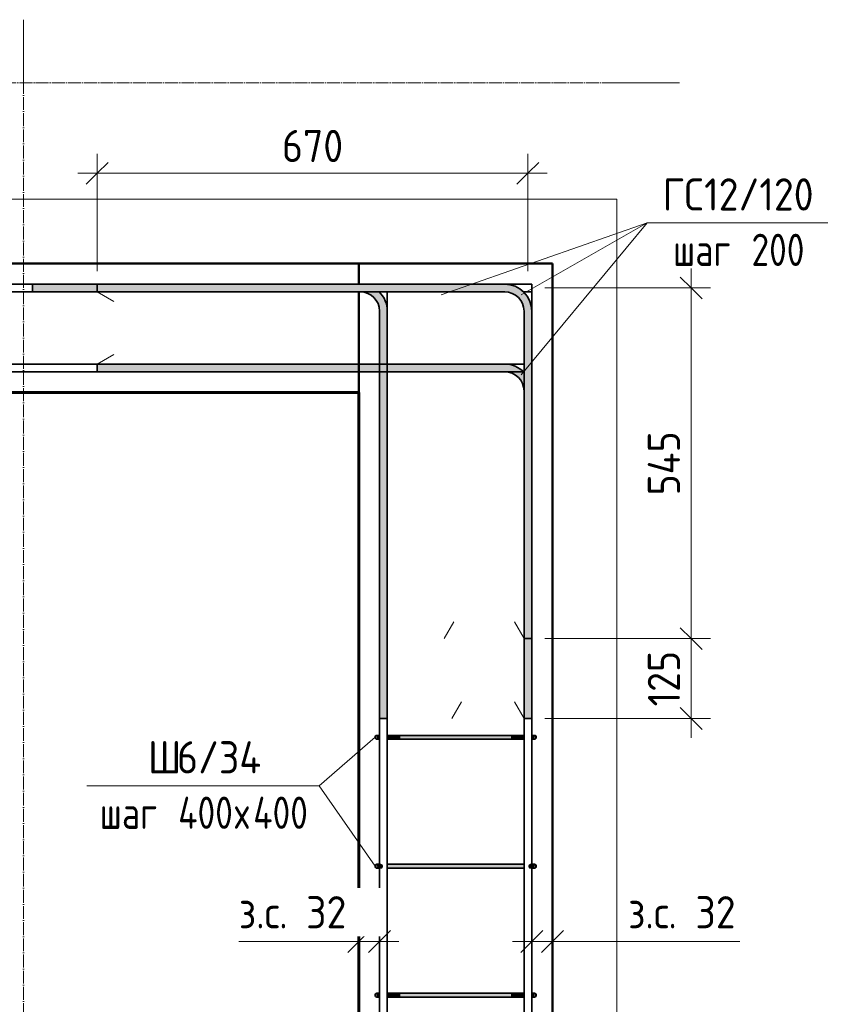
# Model space of a CAD drawing. Header units: millimetres. Extents: x 20745 to 44684, y -2139 to 75713.
# Tile 21 of 28: x 23994 to 25268, y 73966 to 75493. Entities that reach past the tile are written whole.
import ezdxf

# ---------------------------------------------------------------- set-up
doc = ezdxf.new("R2010")
doc.units = ezdxf.units.MM
doc.linetypes.add('02 Штрихпунктирная _20 мм_', pattern=[25, 20, -2.5, 0, -2.5])
for name, color, linetype, lineweight in [('AA_Dim', 7, 'Continuous', 9), ('AA_Dim-20', 7, 'Continuous', 9), ('AA_Oformlenie', 7, 'Continuous', 9), ('AA_Vinoska', 7, 'Continuous', 9), ('AF_Element', 7, 'Continuous', 60), ('AF_Element_Опалубка', 7, 'Continuous', 20), ('AF_Stena_Опалубка', 7, 'Continuous', 20), ('KR_Armatura', 7, 'Continuous', 20), ('KR_Armatura_Tonkie', 7, 'Continuous', 20), ('KR_Fundament', 7, 'Continuous', 20), ('Оси', 7, 'Continuous', 9)]:
    doc.layers.add(name, color=color, linetype=linetype, lineweight=lineweight)
doc.styles.add('ISOCPEUR_2', font='isocpeur.ttf', dxfattribs={"width": 0.9, "height": 50})
doc.styles.add('ISOCPEUR_3', font='isocpeur.ttf', dxfattribs={"width": 0.8, "height": 50})
doc.dimstyles.new('01_Точн_3_знака__непрозр__З_С_', dxfattribs={"dimscale": 304.8, "dimtxt": 49.799059, "dimasz": 0.111549, "dimexe": 0.098425, "dimexo": 0.065617, "dimgap": 0.016404, "dimtad": 1, "dimdec": 3, "dimrnd": 0.001, "dimdsep": 46, "dimtxsty": 'ISOCPEUR_2', "dimblk1": 'OBLIQUE', "dimblk2": 'OBLIQUE', "dimsah": 1, "dimcen": 0.09, "dimdle": 0.098425, "dimazin": 0, "dimtfac": 1, "dimtdec": 4, "dimtix": 1, "dimtmove": 1, "dimatfit": 3, "dimfxl": 1, "dimtvp": 1, "dimtfill": 1, "dimtolj": 1, "dimtzin": 0, "dimlwd": 18, "dimlwe": 18, "dimarcsym": 2})
doc.dimstyles.new('05_Округл_5мм__прозр_', dxfattribs={"dimscale": 304.8, "dimtxt": 49.799059, "dimasz": 0.111549, "dimexe": 0.098425, "dimexo": 0.065617, "dimgap": 0.006562, "dimtad": 1, "dimdec": 0, "dimrnd": 5, "dimdsep": 46, "dimtxsty": 'ISOCPEUR_2', "dimblk1": 'OBLIQUE', "dimblk2": 'OBLIQUE', "dimsah": 1, "dimcen": 0.09, "dimdle": 0.098425, "dimazin": 0, "dimtfac": 1, "dimtdec": 4, "dimtix": 1, "dimtmove": 0, "dimatfit": 3, "dimfxl": 1, "dimtvp": 1, "dimtolj": 1, "dimtzin": 0, "dimlwd": 18, "dimlwe": 18, "dimarcsym": 2})

# ---------------------------------------------------------------- blocks, each defined once
blk = doc.blocks.new('Лестница тип 2 ед2 - Лестница тип 2 ед1-3683842-Арм_КР_-0_100_1 этаж копия 2')
at = {"layer": 'AF_Element'}
for p, q in [((24520.1, 74915), (23320.1, 74915)), ((24520.1, 73025), (24520.1, 74915))]:
    blk.add_line(p, q, dxfattribs=at)
blk = doc.blocks.new('079_Засечки _ЭлУзла_ - d12 А240-3769660-Арм_КР_-0_100_1 этаж копия 2')
at = {"layer": 'AA_Oformlenie'}
for p, q in [((0, 0), (15, -26)), ((112, 0), (97, -26))]:
    blk.add_line(p, q, dxfattribs=at)
blk = doc.blocks.new('079_Засечки _ЭлУзла_ - d12 А240-3772099-Арм_КР_-0_100_1 этаж копия 2')
at = {"layer": 'AA_Oformlenie'}
for p, q in [((0, 0), (15, -26)), ((124, 0), (109, -26))]:
    blk.add_line(p, q, dxfattribs=at)
blk = doc.blocks.new('042_М_Арматуры - Диам длина поз _ Шаг-2260295-Арм_КР_-0_100_1 этаж копия 2')
at = {"layer": 'AA_Vinoska'}
blk.add_line((-7, 0), (7, 0), dxfattribs=at)
blk = doc.blocks.new('042_М_Арматуры - Диам длина поз _ Комментарий-2260297-Арм_КР_-0_100_1 этаж копия 2')
at = {"layer": 'AA_Vinoska'}
blk.add_line((-9, 0), (9, 0), dxfattribs=at)
blk = doc.blocks.new('DIMBLOCK4-Арм_КР_-0_100_1 этаж копия 2')
at = {"layer": 'AA_Dim-20', "lineweight": 30}
for p, q in [((24788.1, 74063.2), (24805.1, 74080.2)), ((24820.1, 74063.2), (24837.1, 74080.2)), ((24788.1, 74063.2), (24771.1, 74046.2)), ((24820.1, 74063.2), (24803.1, 74046.2))]:
    blk.add_line(p, q, dxfattribs=at)
at = {"layer": 'AA_Dim-20', "lineweight": 18}
for p, q in [((24788.1, 74067.3), (24788.1, 74033.2)), ((24788.1, 74063.2), (24788.1, 74067.3)), ((24820.1, 74067.3), (24820.1, 74033.2)), ((24820.1, 74063.2), (24820.1, 74067.3)), ((24758.1, 74063.2), (24850.1, 74063.2)), ((24917.4, 74063.2), (24804.1, 74063.2)), ((25110.8, 74063.2), (24917.4, 74063.2))]:
    blk.add_line(p, q, dxfattribs=at)
at = {"layer": 'AA_Dim-20', "color": 0, "lineweight": 18, "insert": (24937.4, 74133.6), "char_height": 50, "width": 208.007, "attachment_point": 1, "line_spacing_factor": 1.149209, "style": 'ISOCPEUR_2', "bg_fill": 3, "box_fill_scale": 1.25, "bg_fill_color": 256, "bg_fill_true_color": 13158600, "bg_fill_transparency": 0}
blk.add_mtext('з.с. 32', dxfattribs=at)
blk = doc.blocks.new('_Oblique')
at = {"color": 0, "linetype": 'ByBlock', "lineweight": -2}
blk.add_line((-0.5, -0.5), (0.5, 0.5), dxfattribs=at)
blk = doc.blocks.new('DIMBLOCK5-Арм_КР_-0_100_1 этаж копия 2')
at = {"layer": 'AA_Dim-20', "lineweight": 30}
for p, q in [((24520.1, 74063.2), (24537.1, 74080.2)), ((24552.1, 74063.2), (24569.1, 74080.2)), ((24520.1, 74063.2), (24503.1, 74046.2)), ((24552.1, 74063.2), (24535.1, 74046.2))]:
    blk.add_line(p, q, dxfattribs=at)
at = {"layer": 'AA_Dim-20', "lineweight": 18}
for p, q in [((24520.1, 74067.3), (24520.1, 74033.2)), ((24520.1, 74063.2), (24520.1, 74067.3)), ((24552.1, 74067.3), (24552.1, 74033.2)), ((24552.1, 74063.2), (24552.1, 74067.3)), ((24333.8, 74063.2), (24527.2, 74063.2)), ((24490.1, 74063.2), (24582.1, 74063.2)), ((24527.2, 74063.2), (24536.1, 74063.2))]:
    blk.add_line(p, q, dxfattribs=at)
at = {"layer": 'AA_Dim-20', "color": 0, "lineweight": 18, "insert": (24333.8, 74133.6), "char_height": 50, "width": 208.007, "attachment_point": 1, "line_spacing_factor": 1.149209, "style": 'ISOCPEUR_2', "bg_fill": 3, "box_fill_scale": 1.25, "bg_fill_color": 256, "bg_fill_true_color": 13158600, "bg_fill_transparency": 0}
blk.add_mtext('з.с. 32', dxfattribs=at)
blk = doc.blocks.new('DIMBLOCK14-Арм_КР_-0_100_1 этаж копия 2')
at = {"layer": 'AA_Dim-20', "lineweight": 18}
for p, q in [((24114.1, 75103), (24114.1, 75284.9)), ((24782.1, 75103), (24782.1, 75284.9)), ((24084.1, 75254.9), (24812.1, 75254.9)), ((24114.1, 75254.9), (24114.1, 75103)), ((24782.1, 75254.9), (24782.1, 75103))]:
    blk.add_line(p, q, dxfattribs=at)
at = {"layer": 'AA_Dim-20', "lineweight": 30}
for p, q in [((24114.1, 75254.9), (24131.1, 75271.9)), ((24782.1, 75254.9), (24799.1, 75271.9)), ((24114.1, 75254.9), (24097.1, 75237.9)), ((24782.1, 75254.9), (24765.1, 75237.9))]:
    blk.add_line(p, q, dxfattribs=at)
at = {"layer": 'AA_Dim-20', "color": 0, "lineweight": 18, "insert": (24400.7, 75322.3), "char_height": 50, "width": 113.772, "attachment_point": 1, "line_spacing_factor": 1.149209, "style": 'ISOCPEUR_2'}
blk.add_mtext('670', dxfattribs=at)
blk = doc.blocks.new('DIMBLOCK15-Арм_КР_-0_100_1 этаж копия 2')
at = {"layer": 'AA_Dim-20', "lineweight": 30}
for p, q in [((25035.3, 74533), (25018.3, 74550)), ((25035.3, 74533), (25052.3, 74516)), ((25035.3, 74409), (25018.3, 74426)), ((25035.3, 74409), (25052.3, 74392))]:
    blk.add_line(p, q, dxfattribs=at)
at = {"layer": 'AA_Dim-20', "lineweight": 18}
for p, q in [((24808.1, 74533), (25065.3, 74533)), ((25035.3, 74533), (24808.1, 74533)), ((25035.3, 74379), (25035.3, 74533)), ((24808.1, 74409), (25065.3, 74409)), ((25035.3, 74409), (24808.1, 74409))]:
    blk.add_line(p, q, dxfattribs=at)
at = {"layer": 'AA_Dim-20', "color": 0, "lineweight": 18, "insert": (24968, 74427.9), "char_height": 50, "width": 103.429, "attachment_point": 1, "rotation": 90, "line_spacing_factor": 1.149209, "style": 'ISOCPEUR_2'}
blk.add_mtext('125', dxfattribs=at)
blk = doc.blocks.new('DIMBLOCK16-Арм_КР_-0_100_1 этаж копия 2')
at = {"layer": 'AA_Dim-20', "lineweight": 18}
for p, q in [((25035.3, 74533), (25035.3, 75107)), ((24808.1, 75077), (25065.3, 75077)), ((25035.3, 75077), (24808.1, 75077)), ((24808.1, 74533), (25065.3, 74533)), ((25035.3, 74533), (24808.1, 74533))]:
    blk.add_line(p, q, dxfattribs=at)
at = {"layer": 'AA_Dim-20', "lineweight": 30}
for p, q in [((25035.3, 75077), (25018.3, 75094)), ((25035.3, 75077), (25052.3, 75060)), ((25035.3, 74533), (25018.3, 74550)), ((25035.3, 74533), (25052.3, 74516))]:
    blk.add_line(p, q, dxfattribs=at)
at = {"layer": 'AA_Dim-20', "color": 0, "lineweight": 18, "insert": (24968, 74755.2), "char_height": 50, "width": 119.518, "attachment_point": 1, "rotation": 90, "line_spacing_factor": 1.149209, "style": 'ISOCPEUR_2'}
blk.add_mtext('545', dxfattribs=at)

msp = doc.modelspace()

# ---------------------------------------------------------------- hatches: boundary and pattern name
at = {"layer": 'KR_Armatura'}
h = msp.add_hatch(color=256, dxfattribs=at)
edge = h.paths.add_edge_path()
edge.add_arc((24553.7513, 74180), 3, 0, 360)
for points in [[(24553.7513, 74177), (24556.7513, 74180), (24553.7513, 74183), (24550.7513, 74180)], [(24786.3719, 74177), (24789.3719, 74180), (24786.3719, 74183), (24783.3719, 74180)]]:
    msp.add_hatch(color=256, dxfattribs=at).paths.add_polyline_path(points)
h = msp.add_hatch(color=256, dxfattribs=at)
edge = h.paths.add_edge_path()
edge.add_arc((24786.3719, 74180), 3, 0, 360)
at = {"layer": 'KR_Armatura_Tonkie'}
for points in [[(24014.0639, 75071), (24114.0616, 75071), (24114.0616, 75083), (24014.0639, 75083)], [(24672.0211, 75071), (24746.0616, 75071), (24746.0616, 75083), (24114.0616, 75083), (24114.0616, 75071), (24123.2182, 75071)], [(24788.0616, 75041), (24786.6305, 75051.8704), (24782.4347, 75062), (24775.7601, 75070.6985), (24767.0616, 75077.3731), (24756.932, 75081.5689), (24746.0616, 75083), (24746.0616, 75071), (24753.8262, 75069.9778), (24761.0616, 75066.9808), (24767.2748, 75062.2132), (24772.0424, 75056), (24775.0394, 75048.7646), (24776.0616, 75041)], [(24564.0616, 75041), (24562.6305, 75051.8704), (24558.4347, 75062), (24551.3672, 75071), (24522.0616, 75071), (24529.8262, 75069.9778), (24537.0616, 75066.9808), (24543.2748, 75062.2132), (24548.0424, 75056), (24551.0394, 75048.7646), (24552.0616, 75041)], [(24564.0616, 74409), (24564.0616, 75041), (24552.0616, 75041), (24552.0616, 74409)], [(24788.0616, 74533), (24788.0616, 75041), (24776.0616, 75041), (24776.0616, 74533)], [(24114.0616, 74947), (24746.0616, 74947), (24746.0616, 74959), (24114.0616, 74959)], [(24776.0616, 74917), (24776.0616, 74946.3055), (24775.7601, 74946.6985), (24767.0616, 74953.3731), (24756.932, 74957.5689), (24746.0616, 74959), (24746.0616, 74947), (24753.8262, 74945.9778), (24761.0616, 74942.9808), (24767.2748, 74938.2132), (24772.0424, 74932), (24775.0394, 74924.7646)], [(24788.0616, 74409), (24788.0616, 74533), (24776.0616, 74533), (24776.0616, 74409)], [(24547.2852, 74377.1022), (24548.0616, 74383), (24546.5616, 74382.5981), (24545.4635, 74381.5), (24545.0616, 74380), (24545.4635, 74378.5), (24546.5616, 74377.4019)], [(24547.2852, 74377.1022), (24548.0616, 74383), (24546.5616, 74382.5981), (24545.4635, 74381.5), (24545.0616, 74380), (24545.4635, 74378.5), (24546.5616, 74377.4019)], [(24552.0616, 74377), (24552.0616, 74383), (24548.0616, 74383), (24548.0616, 74377), (24551.137, 74377)], [(24583.0749, 74377), (24583.0749, 74383), (24564.0616, 74383), (24564.0616, 74377)], [(24672.0211, 74377), (24757.0483, 74377), (24757.0483, 74383), (24583.0749, 74383), (24583.0749, 74377)], [(24776.0616, 74377), (24776.0616, 74383), (24757.0483, 74383), (24757.0483, 74377)], [(24792.0616, 74377), (24792.0616, 74383), (24788.0616, 74383), (24788.0616, 74377), (24788.9862, 74377)], [(24792.8381, 74377.1022), (24793.5616, 74377.4019), (24794.6597, 74378.5), (24795.0616, 74380), (24794.6597, 74381.5), (24793.5616, 74382.5981), (24792.0616, 74383)], [(24792.8381, 74377.1022), (24793.5616, 74377.4019), (24794.6597, 74378.5), (24795.0616, 74380), (24794.6597, 74381.5), (24793.5616, 74382.5981), (24792.0616, 74383)], [(24547.2852, 74177.1022), (24548.0616, 74183), (24546.5616, 74182.5981), (24545.4635, 74181.5), (24545.0616, 74180), (24545.4635, 74178.5), (24546.5616, 74177.4019)], [(24553.7513, 74177), (24553.7513, 74183), (24548.0616, 74183), (24548.5606, 74177)], [(24548.5606, 74177), (24548.0616, 74180.7765), (24548.0616, 74177)], [(24672.0211, 74177), (24776.0616, 74177), (24776.0616, 74183), (24564.0616, 74183), (24564.0616, 74177)], [(24791.5627, 74177), (24792.0616, 74183), (24786.3719, 74183), (24786.3719, 74177)], [(24792.0616, 74177), (24791.8767, 74180.7765), (24791.5627, 74177)], [(24792.8381, 74177.1022), (24793.5616, 74177.4019), (24794.6597, 74178.5), (24795.0616, 74180), (24794.6597, 74181.5), (24793.5616, 74182.5981), (24792.0616, 74183)], [(24547.2852, 73977.1022), (24548.0616, 73983), (24546.5616, 73982.5981), (24545.4635, 73981.5), (24545.0616, 73980), (24545.4635, 73978.5), (24546.5616, 73977.4019)], [(24547.2852, 73977.1022), (24548.0616, 73983), (24546.5616, 73982.5981), (24545.4635, 73981.5), (24545.0616, 73980), (24545.4635, 73978.5), (24546.5616, 73977.4019)], [(24548.0616, 73977), (24552.0616, 73977), (24552.0616, 73983), (24548.0616, 73983), (24548.0616, 73977.1022)], [(24583.0749, 73977), (24583.0749, 73983), (24564.0616, 73983), (24564.0616, 73977)], [(24672.0211, 73977), (24757.0483, 73977), (24757.0483, 73983), (24583.0749, 73983), (24583.0749, 73977)], [(24776.0616, 73977), (24776.0616, 73983), (24757.0483, 73983), (24757.0483, 73977)], [(24792.0616, 73977), (24792.0616, 73983), (24788.0616, 73983), (24788.0616, 73977), (24788.9862, 73977)], [(24792.8381, 73977.1022), (24793.5616, 73977.4019), (24794.6597, 73978.5), (24795.0616, 73980), (24794.6597, 73981.5), (24793.5616, 73982.5981), (24792.0616, 73983)], [(24792.8381, 73977.1022), (24793.5616, 73977.4019), (24794.6597, 73978.5), (24795.0616, 73980), (24794.6597, 73981.5), (24793.5616, 73982.5981), (24792.0616, 73983)]]:
    msp.add_hatch(color=256, dxfattribs=at).paths.add_polyline_path(points)

# ---------------------------------------------------------------- linework, layer by layer
at = {"layer": 'AA_Vinoska'}
for p, q in [((24647.5175, 75066.4558), (24966.9739, 75178.0455)), ((24771.5175, 74942.4558), (24966.9739, 75178.0455)), ((24771.5175, 75066.4558), (24966.9739, 75178.0455)), ((24545.0616, 74380), (24458.246, 74304.8635)), ((24545.0616, 74180), (24458.246, 74304.8635))]:
    msp.add_line(p, q, dxfattribs=at)
at = {"layer": 'AF_Stena_Опалубка', "color": 5, "lineweight": 50}
for p, q in [((24520.0616, 75115), (21630.0616, 75115)), ((24520.0616, 75083), (24520.0616, 75115)), ((24520.0616, 75115), (24520.0616, 75083)), ((24820.0616, 75115), (24520.0616, 75115)), ((24820.0616, 72825), (24820.0616, 75115)), ((24520.0616, 74915), (24520.0616, 75071)), ((24520.0616, 75071), (24520.0616, 72869)), ((23320.0616, 74915), (24520.0616, 74915))]:
    msp.add_line(p, q, dxfattribs=at)
at = {"layer": 'KR_Armatura'}
for p, q in [((24548.0616, 74183), (24553.7513, 74183)), ((24549.2283, 74177), (24553.7513, 74177)), ((24553.7513, 74183), (24550.7513, 74180)), ((24550.7513, 74180), (24553.7513, 74177)), ((24556.7513, 74180), (24553.7513, 74183)), ((24553.7513, 74177), (24556.7513, 74180)), ((24786.3719, 74183), (24783.3719, 74180)), ((24783.3719, 74180), (24786.3719, 74177)), ((24786.3719, 74183), (24792.0616, 74183)), ((24789.3719, 74180), (24786.3719, 74183)), ((24786.3719, 74177), (24789.3719, 74180)), ((24786.3719, 74177), (24790.8949, 74177))]:
    msp.add_line(p, q, dxfattribs=at)
for centre in [(24553.7513, 74180), (24786.3719, 74180)]:
    msp.add_circle(centre, 3, dxfattribs=at)
for centre, start, end in [((24548.0616, 74180), 90, 270), ((24792.0616, 74180), 270, 90)]:
    msp.add_arc(centre, 3, start, end, dxfattribs=at)
at = {"layer": 'KR_Armatura_Tonkie', "lineweight": 35}
for p, q in [((21452.0616, 75083), (24788.0616, 75083)), ((23988.0639, 75083), (24788.0616, 75083)), ((24014.0616, 75083), (24522.0616, 75083)), ((24014.0616, 75071), (24014.0616, 75083)), ((24014.0616, 75083), (24522.0616, 75083)), ((24746.0616, 75083), (24014.0639, 75083)), ((24014.0639, 75083), (24014.0639, 75071)), ((24746.0616, 75083), (24114.0616, 75083)), ((24114.0616, 75083), (24114.0616, 75071)), ((24564.0616, 75083), (24552.0616, 75083)), ((24564.0616, 75083), (24552.0616, 75083)), ((24564.0616, 75083), (24552.0616, 75083)), ((24788.0616, 75083), (24776.0616, 75083)), ((24788.0616, 75083), (24776.0616, 75083)), ((24788.0616, 75083), (24776.0616, 75083)), ((24788.0616, 74183), (24788.0616, 75083)), ((24788.0616, 74383), (24788.0616, 75083)), ((24788.0616, 74383), (24788.0616, 75083)), ((24788.0616, 75071), (24788.0616, 75083)), ((24788.0616, 75071), (24788.0616, 75083)), ((22136.0616, 75071), (24746.0616, 75071)), ((23988.0639, 75071), (24522.0616, 75071)), ((24014.0616, 75071), (24522.0616, 75071)), ((24014.0616, 75071), (24522.0616, 75071)), ((24746.0616, 75071), (24014.0639, 75071)), ((24746.0616, 75071), (24114.0616, 75071)), ((24551.3672, 75071), (24552.0616, 75071)), ((24552.0616, 75070.3055), (24552.0616, 75071)), ((24552.0616, 75070.3055), (24552.0616, 75071)), ((24552.0616, 75070.3055), (24552.0616, 75071)), ((24564.0616, 74959), (24564.0616, 75071)), ((24564.0616, 74959), (24564.0616, 75071)), ((24564.0616, 74959), (24564.0616, 75071)), ((24564.0616, 75071), (24746.0616, 75071)), ((24775.3672, 75071), (24776.0616, 75071)), ((24775.3672, 75071), (24788.0616, 75071)), ((24776.0616, 75070.3055), (24776.0616, 75071)), ((24776.0616, 75070.3055), (24776.0616, 75071)), ((24776.0616, 75070.3055), (24776.0616, 75071)), ((24552.0616, 74959), (24552.0616, 75041)), ((24552.0616, 74959), (24552.0616, 75041)), ((24552.0616, 74959), (24552.0616, 75041)), ((24552.0616, 75041), (24552.0616, 74409)), ((24552.0616, 75041), (24552.0616, 74959)), ((24564.0616, 75041), (24564.0616, 74409)), ((24564.0616, 75041), (24564.0616, 74959)), ((24776.0616, 74959), (24776.0616, 75041)), ((24776.0616, 74959), (24776.0616, 75041)), ((24776.0616, 74959), (24776.0616, 75041)), ((24776.0616, 74533), (24776.0616, 75041)), ((24776.0616, 74533), (24776.0616, 75041)), ((24788.0616, 74533), (24788.0616, 75041)), ((24788.0616, 74533), (24788.0616, 75041)), ((21474.0616, 74959), (24776.0616, 74959)), ((23988.0639, 74959), (24552.0616, 74959)), ((24552.0616, 74959), (24014.0639, 74959)), ((24746.0616, 74959), (24114.0616, 74959)), ((24114.0616, 74959), (24114.0616, 74947)), ((24564.0616, 74959), (24776.0616, 74959)), ((24746.0616, 74959), (24564.0616, 74959)), ((24788.0616, 74947), (24788.0616, 74959)), ((24788.0616, 74947), (24788.0616, 74959)), ((21474.0616, 74947), (24776.0616, 74947)), ((23988.0639, 74947), (24552.0616, 74947)), ((24552.0616, 74947), (24014.0639, 74947)), ((24746.0616, 74947), (24114.0616, 74947)), ((24552.0616, 74183), (24552.0616, 74947)), ((24552.0616, 74383), (24552.0616, 74947)), ((24552.0616, 74383), (24552.0616, 74947)), ((24552.0616, 74947), (24552.0616, 74409)), ((24564.0616, 72993), (24564.0616, 74947)), ((24564.0616, 74383), (24564.0616, 74947)), ((24564.0616, 74383), (24564.0616, 74947)), ((24564.0616, 74947), (24746.0616, 74947)), ((24564.0616, 74947), (24564.0616, 74409)), ((24746.0616, 74947), (24564.0616, 74947)), ((24775.3672, 74947), (24776.0616, 74947)), ((24776.0616, 74946.3055), (24776.0616, 74947)), ((24776.0616, 74946.3055), (24776.0616, 74947)), ((24776.0616, 74946.3055), (24776.0616, 74947)), ((24776.0616, 73023), (24776.0616, 74917)), ((24776.0616, 74383), (24776.0616, 74917)), ((24776.0616, 74383), (24776.0616, 74917)), ((24776.0616, 74409), (24776.0616, 74917)), ((24776.0616, 74409), (24776.0616, 74917)), ((24788.0616, 74409), (24788.0616, 74917)), ((24788.0616, 74409), (24788.0616, 74917)), ((24788.0616, 74533), (24776.0616, 74533)), ((24788.0616, 74533), (24776.0616, 74533)), ((24552.0616, 74409), (24564.0616, 74409)), ((24788.0616, 74409), (24776.0616, 74409)), ((24548.0616, 74383), (24551.8975, 74383)), ((24548.0616, 74377), (24551.8975, 74377)), ((24552.0616, 74183), (24552.0616, 74377)), ((24552.0616, 74183), (24552.0616, 74377)), ((24564.0616, 74383), (24583.0749, 74383)), ((24564.0616, 74183), (24564.0616, 74377)), ((24564.0616, 74183), (24564.0616, 74377)), ((24564.0616, 74377), (24583.0749, 74377)), ((24583.0749, 74377), (24583.0749, 74383)), ((24756.9987, 74383), (24583.1245, 74383)), ((24756.9987, 74377), (24583.1245, 74377)), ((24757.0483, 74383), (24776.0616, 74383)), ((24757.0483, 74377), (24757.0483, 74383)), ((24757.0483, 74377), (24776.0616, 74377)), ((24776.0616, 74183), (24776.0616, 74377)), ((24776.0616, 74183), (24776.0616, 74377)), ((24788.0616, 74183), (24788.0616, 74377)), ((24788.0616, 74183), (24788.0616, 74377)), ((24788.2257, 74383), (24792.0616, 74383)), ((24788.2257, 74377), (24792.0616, 74377)), ((24548.0616, 74183), (24551.8975, 74183)), ((24548.0616, 74177), (24551.8975, 74177)), ((24552.0616, 73783), (24552.0616, 74177)), ((24552.0616, 73983), (24552.0616, 74177)), ((24552.0616, 73983), (24552.0616, 74177)), ((24776.0616, 74183), (24564.0616, 74183)), ((24564.0616, 74183), (24583.0749, 74183)), ((24564.0616, 73983), (24564.0616, 74177)), ((24564.0616, 73983), (24564.0616, 74177)), ((24776.0616, 74177), (24564.0616, 74177)), ((24564.0616, 74177), (24583.0749, 74177)), ((24756.9987, 74183), (24583.1245, 74183)), ((24756.9987, 74177), (24583.1245, 74177)), ((24757.0483, 74183), (24776.0616, 74183)), ((24757.0483, 74177), (24776.0616, 74177)), ((24776.0616, 73983), (24776.0616, 74177)), ((24776.0616, 73983), (24776.0616, 74177)), ((24788.0616, 73783), (24788.0616, 74177)), ((24788.0616, 73983), (24788.0616, 74177)), ((24788.0616, 73983), (24788.0616, 74177)), ((24788.2257, 74183), (24792.0616, 74183)), ((24788.2257, 74177), (24792.0616, 74177)), ((24548.0616, 73983), (24551.8975, 73983)), ((24548.0616, 73977), (24551.8975, 73977)), ((24552.0616, 73783), (24552.0616, 73977)), ((24552.0616, 73783), (24552.0616, 73977)), ((24564.0616, 73983), (24583.0749, 73983)), ((24564.0616, 73783), (24564.0616, 73977)), ((24564.0616, 73783), (24564.0616, 73977)), ((24564.0616, 73977), (24583.0749, 73977)), ((24583.0749, 73977), (24583.0749, 73983)), ((24756.9987, 73983), (24583.1245, 73983)), ((24756.9987, 73977), (24583.1245, 73977)), ((24757.0483, 73983), (24776.0616, 73983)), ((24757.0483, 73977), (24757.0483, 73983)), ((24757.0483, 73977), (24776.0616, 73977)), ((24776.0616, 73783), (24776.0616, 73977)), ((24776.0616, 73783), (24776.0616, 73977)), ((24788.0616, 73783), (24788.0616, 73977)), ((24788.0616, 73783), (24788.0616, 73977)), ((24788.2257, 73983), (24792.0616, 73983)), ((24788.2257, 73977), (24792.0616, 73977))]:
    msp.add_line(p, q, dxfattribs=at)
for centre, radius, start, end in [((24746.0616, 75041), 42, 0, 90), ((24746.0616, 75041), 42, 0, 90), ((24522.0616, 75041), 30, 360, 90), ((24522.0616, 75041), 30, 360, 90), ((24522.0616, 75041), 42, 0, 45.6776046), ((24522.0616, 75041), 42, 44.3223954, 45.6776046), ((24746.0616, 75041), 30, 0, 90), ((24746.0616, 75041), 30, 0, 90), ((24746.0616, 74917), 42, 44.3223954, 90), ((24746.0616, 74917), 30, 0, 90), ((24746.0616, 74917), 30, 0, 90), ((24746.0616, 74917), 42, 44.3223954, 45.6776046), ((24548.0616, 74380), 3, 90, 270), ((24548.0616, 74380), 3, 90, 270), ((24792.0616, 74380), 3, 270, 90), ((24792.0616, 74380), 3, 270, 90), ((24548.0616, 74180), 3, 90, 270), ((24548.0616, 74180), 3, 90, 270), ((24792.0616, 74180), 3, 270, 90), ((24792.0616, 74180), 3, 270, 90), ((24548.0616, 73980), 3, 90, 270), ((24548.0616, 73980), 3, 90, 270), ((24792.0616, 73980), 3, 270, 90), ((24792.0616, 73980), 3, 270, 90)]:
    msp.add_arc(centre, radius, start, end, dxfattribs=at)
at = {"layer": 'KR_Fundament'}
for p, q in [((24920.0616, 75215), (21430.0616, 75215)), ((24920.0616, 72825), (24920.0616, 75215))]:
    msp.add_line(p, q, dxfattribs=at)
at = {"layer": 'Оси'}
for p, q in [((24000.0616, 75393.1941), (24000.0616, 75493.1941)), ((25017.3063, 75395), (24917.3063, 75395))]:
    msp.add_line(p, q, dxfattribs=at)
at = {"layer": 'Оси', "linetype": '02 Штрихпунктирная _20 мм_'}
for p, q in [((24917.3063, 75395), (21008.7181, 75395)), ((24000.0616, 72416.549), (24000.0616, 75393.1941))]:
    msp.add_line(p, q, dxfattribs=at)

# ---------------------------------------------------------------- block references
at = {"layer": 'AA_Oformlenie'}
for name, p, rotation in [('079_Засечки _ЭлУзла_ - d12 А240-3769660-Арм_КР_-0_100_1 этаж копия 2', (24114.0616, 74959), 90), ('079_Засечки _ЭлУзла_ - d12 А240-3772099-Арм_КР_-0_100_1 этаж копия 2', (24776.0616, 74533), 180), ('079_Засечки _ЭлУзла_ - d12 А240-3769660-Арм_КР_-0_100_1 этаж копия 2', (24776.0616, 74409), 180)]:
    msp.add_blockref(name, p, dxfattribs=dict(at, rotation=rotation))
at = {"layer": 'AA_Vinoska', "xscale": 19.99999999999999, "yscale": 19.99999999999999, "zscale": 19.99999999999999}
for name, p in [('042_М_Арматуры - Диам длина поз _ Шаг-2260295-Арм_КР_-0_100_1 этаж копия 2', (25106.9739, 75178.0455)), ('042_М_Арматуры - Диам длина поз _ Комментарий-2260297-Арм_КР_-0_100_1 этаж копия 2', (24278.246, 74304.8635))]:
    msp.add_blockref(name, p, dxfattribs=at)
at = {"layer": 'AF_Element_Опалубка'}
msp.add_blockref('Лестница тип 2 ед2 - Лестница тип 2 ед1-3683842-Арм_КР_-0_100_1 этаж копия 2', (0, 0), dxfattribs=at)

# ---------------------------------------------------------------- texts
at = {"layer": 'AA_Vinoska', "char_height": 50, "attachment_point": 1}
for s, insert, width, style in [('ГС', (24991.0667, 75247.1276), 77.924025, 'ISOCPEUR_2'), ('12/120', (25055.3604, 75247.1276), 210.683475, 'ISOCPEUR_2'), ('шаг', (25007.0067, 75161.1465), 116.7257, 'ISOCPEUR_3'), (' 200', (25103.315, 75161.1465), 133.4008, 'ISOCPEUR_3'), ('\\fISOCPEUR|b0|i0|c204|p34|;\\W.9;Ш', (24192.7588, 74373.9455), 54.835425, 'ISOCPEUR_2'), ('6/34', (24238.0026, 74373.9455), 160.177163, 'ISOCPEUR_2'), (' 400', (24214.2672, 74287.9645), 137.2489, 'ISOCPEUR_3'), ('\\fISOCPEUR|b0|i0|c204|p34|;\\W.8;х', (24327.5088, 74287.9645), 34.6329, 'ISOCPEUR_3'), ('400', (24356.0838, 74287.9645), 107.7468, 'ISOCPEUR_3'), ('шаг', (24117.9588, 74287.9645), 116.7257, 'ISOCPEUR_3')]:
    msp.add_mtext(s, dxfattribs=dict(at, insert=insert, width=width, style=style))

# ---------------------------------------------------------------- dimensions: what is measured, and where the dimension line sits
at = {"layer": 'AA_Dim', "lineweight": 18}
dim = msp.add_linear_dim(base=(24782.0616, 75254.9296), p1=(24114.0616, 75083), p2=(24782.0616, 75083), dimstyle='05_Округл_5мм__прозр_', override={"dimpost": '<>', "dimfxl": 668}, dxfattribs=at)
dim.commit()
dim.dimension.update_dxf_attribs({"geometry": 'DIMBLOCK14-Арм_КР_-0_100_1 этаж копия 2', "text_midpoint": (24448.0616, 75281.9296)})
for base, p1, p2, override, picture, middle in [((25035.3329, 75077), (24788.0616, 74533), (24788.0616, 75077), {"dimpost": '<>', "dimfxl": 544}, 'DIMBLOCK16-Арм_КР_-0_100_1 этаж копия 2', (25008.3329, 74805)), ((25035.3329, 74533), (24788.0616, 74409), (24788.0616, 74533), {"dimpost": '<>', "dimfxl": 124}, 'DIMBLOCK15-Арм_КР_-0_100_1 этаж копия 2', (25008.3329, 74471))]:
    dim = msp.add_linear_dim(base=base, p1=p1, p2=p2, angle=90, dimstyle='05_Округл_5мм__прозр_', override=override, dxfattribs=at)
    dim.commit()
    dim.dimension.update_dxf_attribs({"geometry": picture, "text_midpoint": middle})

# ---------------------------------------------------------------- next in the draw order: dimensions: what is measured, and where the dimension line sits
for base, p1, p2, picture, middle in [((24552.0616, 74063.2442), (24520.0616, 74087.2858), (24552.0616, 74087.2858), 'DIMBLOCK5-Арм_КР_-0_100_1 этаж копия 2', (24437.8351, 74100.2336)), ((24820.0616, 74063.2442), (24788.0616, 74087.2858), (24820.0616, 74087.2858), 'DIMBLOCK4-Арм_КР_-0_100_1 этаж копия 2', (25041.4357, 74100.2336))]:
    dim = msp.add_linear_dim(base=base, p1=p1, p2=p2, dimstyle='01_Точн_3_знака__непрозр__З_С_', override={"dimpost": '<>', "dimfxl": 32}, dxfattribs=at)
    dim.commit()
    dim.dimension.update_dxf_attribs({"geometry": picture, "text_midpoint": middle, "dimtype": 160})

doc.saveas('drawing.dxf')
